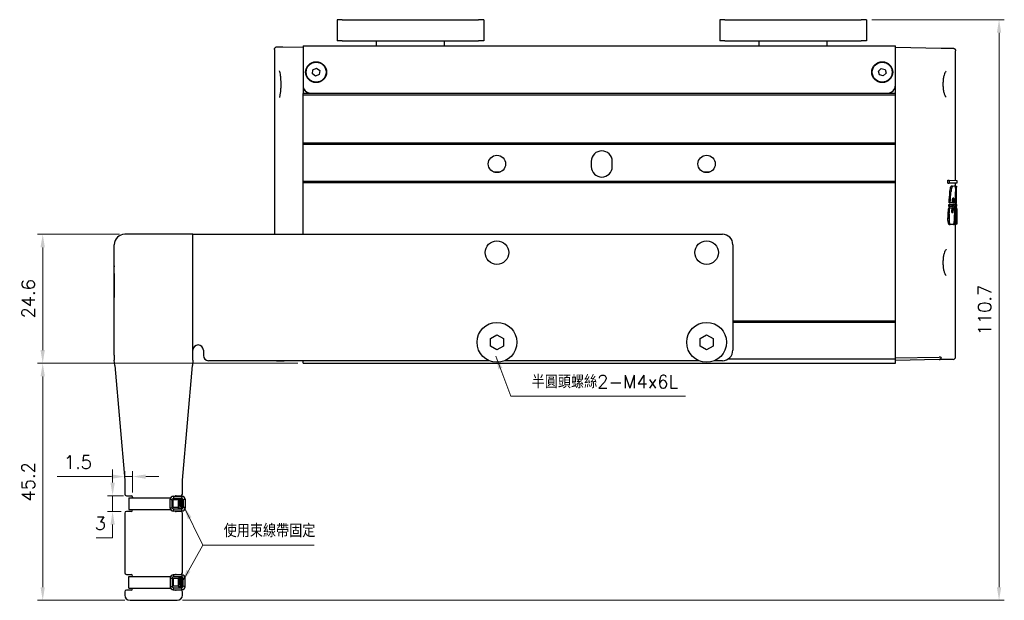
# Model space of a CAD drawing. Header units: inches. Extents: x 0 to 5766, y -2164 to 1330.
# Tile 86 of 210: x 5464 to 5652, y -1008 to -898. Entities that reach past the tile are written whole.
import ezdxf

# ---------------------------------------------------------------- set-up
doc = ezdxf.new("R2010")
doc.units = ezdxf.units.IN
doc.header["$MEASUREMENT"] = 0
for name, color, linetype, lineweight in [('AM_0', 7, 'Continuous', 30), ('AM_5', 3, 'Continuous', 15), ('可見 (ISO)', 7, 'Continuous', 25)]:
    doc.layers.add(name, color=color, linetype=linetype, lineweight=lineweight)
doc.styles.add('尺寸標註', font='romans.shx', dxfattribs={"bigfont": 'CHINESET.SHX'})
doc.dimstyles.new('CNS1', dxfattribs={"dimtxt": 2.5, "dimasz": 2.5, "dimexe": 1, "dimexo": 1, "dimgap": 1.5, "dimtad": 1, "dimtoh": 1, "dimdec": 1, "dimdsep": 46, "dimtxsty": '尺寸標註', "dimcen": 0, "dimclrd": 2, "dimclre": 2, "dimclrt": 1, "dimadec": 0, "dimazin": 2, "dimtp": 0.1, "dimtm": 0.1, "dimtfac": 0.71, "dimtdec": 1, "dimtmove": 0, "dimatfit": 0, "dimfxl": 0, "dimlwd": 13, "dimlwe": 13, "dimarcsym": 0})
doc.dimstyles.new('CNS1$0', dxfattribs={"dimtxt": 2.5, "dimasz": 2.5, "dimexe": 1, "dimexo": 1, "dimgap": 1.5, "dimtad": 1, "dimtoh": 1, "dimdec": 1, "dimdsep": 46, "dimtxsty": '尺寸標註', "dimcen": 0, "dimclrd": 2, "dimclre": 2, "dimclrt": 1, "dimadec": 0, "dimazin": 2, "dimtp": 0.1, "dimtm": 0.1, "dimtfac": 0.71, "dimtdec": 1, "dimtmove": 0, "dimatfit": 0, "dimfxl": 0, "dimlwd": 13, "dimlwe": 13, "dimarcsym": 0})
pattern_1 = [(90, (3859.41853, -76.66194), (-0.1905, 5e-17), []), (90, (3859.45028, -76.6302), (-0.1905, 5e-17), []), (90, (3859.48203, -76.59844), (-0.1905, 5e-17), []), (90, (3859.51378, -76.5667), (-0.1905, 5e-17), [])]

# ---------------------------------------------------------------- blocks, each defined once
blk = doc.blocks.new('*D488')
at = {"layer": 'AM_5', "color": 2, "lineweight": 13}
for p, q in [((5482.72, -938.61), (5467.07, -938.61)), ((5468.07, -941.11), (5468.07, -960.71)), ((5516.72, -963.21), (5467.07, -963.21))]:
    blk.add_line(p, q, dxfattribs=at)
at = {"layer": 'AM_5', "color": 2}
for points in [[(5467.65, -941.11), (5468.48, -941.11), (5468.07, -938.61)], [(5467.65, -960.71), (5468.48, -960.71), (5468.07, -963.21)]]:
    blk.add_solid(points, dxfattribs=at)
at = {"layer": 'Defpoints', "color": 0}
for p in [(5483.72, -938.61), (5468.07, -963.21), (5517.72, -963.21)]:
    blk.add_point(p, dxfattribs=at)
at = {"layer": 'AM_5', "color": 1, "insert": (5465.32, -950.91), "char_height": 2.5, "attachment_point": 5, "rotation": 90, "style": '尺寸標註'}
blk.add_mtext('24.6', dxfattribs=at)
blk = doc.blocks.new('*D489')
at = {"layer": 'AM_5', "color": 2, "lineweight": 13}
for p, q in [((5626.22, -897.71), (5651.51, -897.71)), ((5650.51, -900.21), (5650.51, -1005.9)), ((5494.72, -1008.4), (5651.51, -1008.4))]:
    blk.add_line(p, q, dxfattribs=at)
at = {"layer": 'AM_5', "color": 2}
for points in [[(5650.09, -900.21), (5650.93, -900.21), (5650.51, -897.71)], [(5650.09, -1005.9), (5650.93, -1005.9), (5650.51, -1008.4)]]:
    blk.add_solid(points, dxfattribs=at)
at = {"layer": 'Defpoints', "color": 0}
for p in [(5625.22, -897.71), (5493.72, -1008.4), (5650.51, -1008.4)]:
    blk.add_point(p, dxfattribs=at)
at = {"layer": 'AM_5', "color": 1, "insert": (5647.76, -953.06), "char_height": 2.5, "attachment_point": 5, "rotation": 90, "style": '尺寸標註'}
blk.add_mtext('110.7', dxfattribs=at)
blk = doc.blocks.new('*D515')
at = {"layer": 'AM_5', "color": 2, "lineweight": 13}
for p, q in [((5481.4, -985.97), (5481.4, -983.47)), ((5483.47, -988.47), (5480.4, -988.47)), ((5481.4, -988.47), (5481.4, -991.47)), ((5483.02, -991.47), (5480.4, -991.47)), ((5481.4, -993.97), (5481.4, -996.47)), ((5481.4, -996.47), (5478.24, -996.47))]:
    blk.add_line(p, q, dxfattribs=at)
at = {"layer": 'AM_5', "color": 2}
for points in [[(5480.99, -985.97), (5481.82, -985.97), (5481.4, -988.47)], [(5480.99, -993.97), (5481.82, -993.97), (5481.4, -991.47)]]:
    blk.add_solid(points, dxfattribs=at)
at = {"layer": 'Defpoints', "color": 0}
for p in [(5484.47, -988.47), (5481.4, -991.47), (5484.02, -991.47)]:
    blk.add_point(p, dxfattribs=at)
at = {"layer": 'AM_5', "color": 1, "insert": (5479.07, -993.72), "char_height": 2.5, "attachment_point": 5, "style": '尺寸標註'}
blk.add_mtext('3', dxfattribs=at)
blk = doc.blocks.new('*D516')
at = {"layer": 'AM_5', "color": 2, "lineweight": 13}
for p, q in [((5483.72, -987.17), (5483.72, -983.81)), ((5485.22, -987.87), (5485.22, -983.81)), ((5481.22, -984.81), (5470.84, -984.81)), ((5485.22, -984.81), (5483.72, -984.81)), ((5487.72, -984.81), (5490.22, -984.81))]:
    blk.add_line(p, q, dxfattribs=at)
at = {"layer": 'AM_5', "color": 2}
for points in [[(5481.22, -984.4), (5481.22, -985.23), (5483.72, -984.81)], [(5487.72, -984.4), (5487.72, -985.23), (5485.22, -984.81)]]:
    blk.add_solid(points, dxfattribs=at)
at = {"layer": 'Defpoints', "color": 0}
for p in [(5483.72, -984.81), (5483.72, -988.17), (5485.22, -988.87)]:
    blk.add_point(p, dxfattribs=at)
at = {"layer": 'AM_5', "color": 1, "insert": (5474.78, -982.06), "char_height": 2.5, "attachment_point": 5, "style": '尺寸標註'}
blk.add_mtext('1.5', dxfattribs=at)
blk = doc.blocks.new('*D521')
at = {"layer": 'AM_5', "color": 2, "lineweight": 13}
for p, q in [((5516.72, -963.21), (5467.07, -963.21)), ((5468.07, -1005.9), (5468.07, -965.71)), ((5483.72, -1008.4), (5467.07, -1008.4))]:
    blk.add_line(p, q, dxfattribs=at)
at = {"layer": 'AM_5', "color": 2}
for points in [[(5467.65, -965.71), (5468.48, -965.71), (5468.07, -963.21)], [(5467.65, -1005.9), (5468.48, -1005.9), (5468.07, -1008.4)]]:
    blk.add_solid(points, dxfattribs=at)
at = {"layer": 'Defpoints', "color": 0}
for p in [(5468.07, -963.21), (5517.72, -963.21), (5484.72, -1008.4)]:
    blk.add_point(p, dxfattribs=at)
at = {"layer": 'AM_5', "color": 1, "insert": (5465.32, -985.81), "char_height": 2.5, "attachment_point": 5, "rotation": 90, "style": '尺寸標註'}
blk.add_mtext('45.2', dxfattribs=at)

msp = doc.modelspace()

# ---------------------------------------------------------------- hatches: boundary and pattern name
h = msp.add_hatch()
h.set_pattern_fill('ANSI34', color=256, scale=0.01, angle=45)
h.set_pattern_definition(pattern_1)
h.paths.add_polyline_path([(5493.941, -989.466), (5494.611, -989.366), (5494.611, -990.579), (5493.941, -990.479)])
h = msp.add_hatch()
h.set_pattern_fill('ANSI34', color=256, scale=0.01, angle=45)
h.set_pattern_definition(pattern_1)
h.paths.add_polyline_path([(5493.941, -1005.47), (5494.611, -1005.57), (5494.611, -1004.358), (5493.941, -1004.458)])

# ---------------------------------------------------------------- linework, layer by layer
for p, q in [((5484.503, -988.866), (5484.503, -991.07)), ((5492.37, -990.808), (5492.37, -989.137)), ((5492.37, -989.137), (5492.77, -989.237)), ((5492.97, -988.537), (5494.641, -988.537)), ((5492.97, -988.537), (5493.07, -988.937)), ((5493.941, -989.237), (5492.97, -989.237)), ((5493.941, -989.237), (5493.941, -989.137)), ((5494.611, -989.366), (5493.941, -989.466)), ((5494.641, -988.537), (5494.541, -988.937)), ((5495.241, -989.137), (5494.841, -989.237)), ((5495.241, -989.137), (5495.241, -990.808)), ((5484.503, -991.07), (5492.43, -991.07)), ((5492.37, -990.808), (5492.77, -990.708)), ((5493.941, -990.708), (5492.97, -990.708)), ((5492.97, -991.408), (5493.07, -991.008)), ((5494.641, -991.408), (5492.97, -991.408)), ((5494.611, -990.579), (5493.941, -990.479)), ((5493.941, -990.808), (5493.941, -990.708)), ((5493.941, -990.808), (5494.541, -990.808)), ((5494.641, -991.408), (5494.541, -991.008)), ((5495.241, -990.808), (5494.841, -990.708)), ((5484.503, -1006.07), (5484.503, -1003.866)), ((5484.503, -1003.866), (5492.43, -1003.866)), ((5492.37, -1004.129), (5492.37, -1005.8)), ((5492.37, -1004.129), (5492.77, -1004.229)), ((5494.641, -1003.529), (5492.97, -1003.529)), ((5492.97, -1003.529), (5493.07, -1003.929)), ((5493.941, -1004.229), (5492.97, -1004.229)), ((5493.941, -1004.129), (5493.941, -1004.229)), ((5493.941, -1004.129), (5494.541, -1004.129)), ((5494.611, -1004.358), (5493.941, -1004.458)), ((5494.641, -1003.529), (5494.541, -1003.929)), ((5495.241, -1004.129), (5494.841, -1004.229)), ((5495.241, -1005.8), (5495.241, -1004.129)), ((5492.37, -1005.8), (5492.77, -1005.7)), ((5493.941, -1005.7), (5492.97, -1005.7)), ((5492.97, -1006.4), (5493.07, -1006)), ((5492.97, -1006.4), (5494.641, -1006.4)), ((5494.611, -1005.57), (5493.941, -1005.47)), ((5493.941, -1005.7), (5493.941, -1005.8)), ((5494.641, -1006.4), (5494.541, -1006)), ((5495.241, -1005.8), (5494.841, -1005.7))]:
    msp.add_line(p, q)
for points in [[(5484.503, -988.866), (5492.434, -988.866)], [(5492.97, -990.708), (5492.97, -989.237)], [(5492.97, -1004.229), (5492.97, -1005.7)], [(5484.503, -1006.07), (5492.434, -1006.07)]]:
    msp.add_lwpolyline(points)
for points in [[(5494.841, -989.237), (5494.841, -990.708, -0.4142136), (5494.541, -991.008), (5493.07, -991.008, -0.4142136), (5492.77, -990.708), (5492.77, -989.237, -0.4142136), (5493.07, -988.937), (5494.541, -988.937, -0.4142136)], [(5494.841, -1005.7), (5494.841, -1004.229, 0.4142136), (5494.541, -1003.929), (5493.07, -1003.929, 0.4142136), (5492.77, -1004.229), (5492.77, -1005.7, 0.4142136), (5493.07, -1006), (5494.541, -1006, 0.4142136)]]:
    msp.add_lwpolyline(points, format="xyb", close=True)
for points in [[(5493.941, -989.137), (5494.541, -989.137, -0.4142136), (5494.641, -989.237), (5494.641, -990.708, -0.4142136), (5494.541, -990.808)], [(5493.941, -1005.8), (5494.541, -1005.8, 0.4142136), (5494.641, -1005.7), (5494.641, -1004.229, 0.4142136), (5494.541, -1004.129)]]:
    msp.add_lwpolyline(points, format="xyb")
for points in [[(5493.941, -989.166), (5493.941, -990.779), (5494.611, -990.779), (5494.611, -989.166)], [(5493.941, -1005.77), (5493.941, -1004.158), (5494.611, -1004.158), (5494.611, -1005.77)]]:
    msp.add_lwpolyline(points, close=True)
for centre, start, end in [((5492.97, -989.137), 90, 180), ((5494.641, -989.137), 0, 90), ((5492.97, -990.808), 180, 270), ((5494.641, -990.808), 270, 0), ((5492.97, -1004.129), 90, 180), ((5494.641, -1004.129), 0, 90), ((5492.97, -1005.8), 180, 270), ((5494.641, -1005.8), 270, 0)]:
    msp.add_arc(centre, 0.6, start, end)
at = {"layer": '可見 (ISO)'}
for p, q in [((5525.223, -897.715), (5524.223, -897.715)), ((5524.223, -897.715), (5524.223, -901.715)), ((5525.223, -897.715), (5551.223, -897.715)), ((5552.223, -897.715), (5551.223, -897.715)), ((5552.223, -897.715), (5552.223, -901.715)), ((5598.223, -897.715), (5597.223, -897.715)), ((5597.223, -897.715), (5597.223, -901.715)), ((5598.223, -897.715), (5624.223, -897.715)), ((5625.223, -897.715), (5624.223, -897.715)), ((5625.223, -897.715), (5625.223, -901.715)), ((5512.273, -903.379), (5512.273, -938.615)), ((5512.782, -902.879), (5513.907, -902.898)), ((5513.907, -902.898), (5517.723, -902.965)), ((5517.723, -902.715), (5630.723, -902.715)), ((5517.723, -902.715), (5517.723, -904.715)), ((5525.223, -901.715), (5524.223, -901.715)), ((5525.223, -901.715), (5551.223, -901.715)), ((5531.723, -902.715), (5531.723, -901.715)), ((5544.723, -902.715), (5544.723, -901.715)), ((5552.223, -901.715), (5551.223, -901.715)), ((5598.223, -901.715), (5597.223, -901.715)), ((5598.223, -901.715), (5624.223, -901.715)), ((5604.723, -902.715), (5604.723, -901.715)), ((5617.723, -902.715), (5617.723, -901.715)), ((5625.223, -901.715), (5624.223, -901.715)), ((5630.723, -904.715), (5630.723, -902.715)), ((5630.723, -902.965), (5639.496, -903.118)), ((5639.496, -903.118), (5641.732, -903.157)), ((5517.723, -904.715), (5517.723, -910.215)), ((5630.723, -910.215), (5630.723, -904.715)), ((5642.223, -928.358), (5642.223, -903.657)), ((5519.621, -907.266), (5520.311, -906.969)), ((5520.311, -906.969), (5520.912, -907.418)), ((5627.501, -907.509), (5628.041, -906.987)), ((5628.041, -906.987), (5628.762, -907.193)), ((5628.762, -907.193), (5628.945, -907.921)), ((5519.534, -908.012), (5519.621, -907.266)), ((5520.135, -908.46), (5519.534, -908.012)), ((5520.825, -908.164), (5520.135, -908.46)), ((5520.912, -907.418), (5520.825, -908.164)), ((5627.684, -908.237), (5627.501, -907.509)), ((5628.405, -908.443), (5627.684, -908.237)), ((5628.945, -907.921), (5628.405, -908.443)), ((5517.723, -910.215), (5517.723, -911.765)), ((5630.55, -910.915), (5630.723, -910.915)), ((5630.723, -911.765), (5630.723, -910.215)), ((5518.105, -911.215), (5517.723, -911.215)), ((5517.723, -911.715), (5519.223, -911.715)), ((5517.723, -912.015), (5517.723, -911.765)), ((5517.723, -921.165), (5517.723, -912.015)), ((5517.723, -912.015), (5630.723, -912.015)), ((5519.223, -911.715), (5629.223, -911.715)), ((5629.223, -911.715), (5630.723, -911.715)), ((5630.723, -912.015), (5630.723, -911.765)), ((5630.723, -921.165), (5630.723, -912.015)), ((5517.723, -921.465), (5517.723, -921.165)), ((5517.723, -921.165), (5630.723, -921.165)), ((5517.723, -928.465), (5517.723, -921.465)), ((5517.723, -921.465), (5630.723, -921.465)), ((5630.723, -921.465), (5630.723, -921.165)), ((5630.723, -928.465), (5630.723, -921.465)), ((5572.723, -924.715), (5572.723, -925.715)), ((5576.723, -925.715), (5576.723, -924.715)), ((5517.723, -928.765), (5517.723, -928.465)), ((5517.723, -928.465), (5630.723, -928.465)), ((5517.723, -938.615), (5517.723, -928.765)), ((5517.723, -928.765), (5630.723, -928.765)), ((5630.723, -928.765), (5630.723, -928.465)), ((5630.723, -955.093), (5630.723, -928.765)), ((5640.758, -928.333), (5640.965, -928.336)), ((5640.758, -928.894), (5640.758, -928.333)), ((5640.758, -928.894), (5640.965, -928.891)), ((5640.965, -928.336), (5642.423, -928.362)), ((5640.965, -928.336), (5640.965, -928.891)), ((5642.423, -928.865), (5640.965, -928.891)), ((5641.407, -929.411), (5641.611, -929.415)), ((5641.611, -929.415), (5642.079, -929.423)), ((5642.08, -929.423), (5641.878, -929.419)), ((5642.175, -929.478), (5642.375, -929.482)), ((5642.223, -929.479), (5642.223, -928.869)), ((5642.223, -929.426), (5642.362, -929.428)), ((5642.375, -929.482), (5642.422, -929.483)), ((5642.423, -928.362), (5642.423, -928.865)), ((5641.135, -930.519), (5641.34, -930.52)), ((5640.918, -933.31), (5641.125, -933.306)), ((5640.949, -932.918), (5641.155, -932.922)), ((5640.978, -932.629), (5641.185, -932.626)), ((5641.565, -933.298), (5641.125, -933.306)), ((5641.155, -932.922), (5641.588, -932.929)), ((5641.612, -932.618), (5641.185, -932.626)), ((5641.626, -933.297), (5641.829, -933.294)), ((5641.645, -932.93), (5641.848, -932.934)), ((5641.661, -932.617), (5641.865, -932.614)), ((5641.909, -931.734), (5641.665, -931.738)), ((5642.107, -933.289), (5641.829, -933.294)), ((5641.848, -932.934), (5642.12, -932.938)), ((5642.132, -932.609), (5641.865, -932.614)), ((5642.066, -933.427), (5642.267, -933.423)), ((5642.114, -932.747), (5642.315, -932.743)), ((5642.115, -933.076), (5642.29, -933.079)), ((5642.223, -933.078), (5642.223, -932.745)), ((5642.223, -932.94), (5642.422, -932.944)), ((5642.223, -933.734), (5642.223, -933.424)), ((5642.408, -933.421), (5642.267, -933.423)), ((5642.29, -933.079), (5642.406, -933.081)), ((5642.404, -932.742), (5642.315, -932.743)), ((5642.405, -932.604), (5642.421, -932.604)), ((5642.407, -933.284), (5642.423, -933.283)), ((5640.806, -934.696), (5641.013, -934.697)), ((5640.897, -933.574), (5641.103, -933.577)), ((5641.103, -933.577), (5641.551, -933.585)), ((5641.494, -934.471), (5641.766, -934.476)), ((5641.61, -933.586), (5641.814, -933.59)), ((5641.814, -933.59), (5642.098, -933.595)), ((5642.093, -933.732), (5642.246, -933.735)), ((5642.223, -933.597), (5642.423, -933.6)), ((5642.246, -933.735), (5642.41, -933.737)), ((5642.414, -934.704), (5642.422, -934.704)), ((5642.423, -933.751), (5642.423, -936.589)), ((5640.764, -935.569), (5640.971, -935.569)), ((5640.998, -936.747), (5641.204, -936.744)), ((5641.803, -936.733), (5641.204, -936.744)), ((5641.803, -936.733), (5641.959, -936.731)), ((5642.213, -936.726), (5641.959, -936.731)), ((5642.213, -936.726), (5642.351, -936.724)), ((5642.223, -961.973), (5642.223, -936.726)), ((5642.42, -936.723), (5642.351, -936.724)), ((5642.417, -935.573), (5642.421, -935.573)), ((5642.42, -936.723), (5642.421, -936.723)), ((5496.723, -938.615), (5483.723, -938.615)), ((5496.723, -938.615), (5597.723, -938.615)), ((5496.723, -960.715), (5496.723, -938.615)), ((5496.723, -961.643), (5496.723, -938.615)), ((5481.723, -961.643), (5481.723, -940.615)), ((5599.723, -940.615), (5599.723, -960.715)), ((5481.703, -946.09), (5481.703, -944.815)), ((5481.703, -946.09), (5481.703, -947.847)), ((5481.703, -947.847), (5481.703, -950.665)), ((5481.703, -955.565), (5481.703, -950.665)), ((5481.703, -957.515), (5481.703, -955.565)), ((5599.723, -955.093), (5630.723, -955.093)), ((5599.723, -955.393), (5630.723, -955.393)), ((5630.723, -955.393), (5630.723, -955.093)), ((5630.723, -962.393), (5630.723, -955.393)), ((5481.703, -958.365), (5481.703, -957.515)), ((5553.473, -958.493), (5554.723, -957.772)), ((5554.723, -957.772), (5555.973, -958.493)), ((5593.473, -958.493), (5594.723, -957.772)), ((5594.723, -957.772), (5595.973, -958.493)), ((5481.723, -958.365), (5481.703, -958.365)), ((5481.723, -958.405), (5481.703, -958.365)), ((5553.473, -959.937), (5553.473, -958.493)), ((5555.973, -958.493), (5555.973, -959.937)), ((5593.473, -959.937), (5593.473, -958.493)), ((5595.973, -958.493), (5595.973, -959.937)), ((5481.723, -961.643), (5481.723, -962.643)), ((5496.723, -962.643), (5496.723, -961.643)), ((5498.723, -960.715), (5498.723, -961.715)), ((5554.723, -960.658), (5553.473, -959.937)), ((5555.973, -959.937), (5554.723, -960.658)), ((5594.723, -960.658), (5593.473, -959.937)), ((5595.973, -959.937), (5594.723, -960.658)), ((5481.811, -963.643), (5481.723, -962.643)), ((5496.723, -962.643), (5496.635, -963.643)), ((5553.243, -962.715), (5499.723, -962.715)), ((5512.782, -962.751), (5514.114, -962.728)), ((5514.859, -962.715), (5514.114, -962.728)), ((5517.723, -963.215), (5517.723, -962.715)), ((5517.723, -963.215), (5630.723, -963.215)), ((5593.243, -962.715), (5556.203, -962.715)), ((5597.723, -962.715), (5596.203, -962.715)), ((5598.812, -962.393), (5630.723, -962.393)), ((5630.723, -962.165), (5639.065, -962.019)), ((5630.723, -963.215), (5630.723, -962.393)), ((5639.065, -962.519), (5630.723, -962.665)), ((5641.732, -962.473), (5639.065, -962.519)), ((5481.811, -963.643), (5483.723, -985.468)), ((5494.723, -985.468), (5496.635, -963.643)), ((5483.723, -985.468), (5483.723, -986.468)), ((5494.723, -986.468), (5494.723, -985.468)), ((5483.723, -986.468), (5483.723, -987.468)), ((5483.723, -987.468), (5483.723, -988.168)), ((5494.723, -987.468), (5494.723, -986.468)), ((5494.723, -988.168), (5494.723, -987.468)), ((5484.023, -988.468), (5484.923, -988.468)), ((5485.223, -988.768), (5485.223, -988.866)), ((5493.523, -988.468), (5494.423, -988.468)), ((5484.923, -991.468), (5484.023, -991.468)), ((5485.223, -991.07), (5485.223, -991.168)), ((5494.423, -991.468), (5493.523, -991.468)), ((5483.723, -991.768), (5483.723, -1003.168)), ((5494.723, -1003.168), (5494.723, -991.768)), ((5484.023, -1003.468), (5484.923, -1003.468)), ((5485.223, -1003.768), (5485.223, -1003.866)), ((5493.523, -1003.468), (5494.423, -1003.468)), ((5483.723, -1006.768), (5483.723, -1007.397)), ((5484.923, -1006.468), (5484.023, -1006.468)), ((5485.223, -1006.07), (5485.223, -1006.168)), ((5494.423, -1006.468), (5493.523, -1006.468)), ((5494.723, -1007.397), (5494.723, -1006.768)), ((5484.723, -1008.397), (5493.723, -1008.397))]:
    msp.add_line(p, q, dxfattribs=at)
for centre, radius in [((5520.223, -907.715), 2), ((5520.223, -907.715), 1.9), ((5628.223, -907.715), 2), ((5628.223, -907.715), 1.9), ((5554.723, -925.215), 1.65), ((5594.723, -925.215), 1.65), ((5554.723, -942.115), 2.25), ((5594.723, -942.115), 2.25), ((5554.723, -959.215), 3.8), ((5594.723, -959.215), 3.8)]:
    msp.add_circle(centre, radius, dxfattribs=at)
for centre, radius, start, end in [((5519.223, -910.215), 1.5, 180, 270), ((5629.223, -910.215), 1.5, 270, 0), ((5574.723, -924.715), 2, 0, 180), ((5574.723, -925.715), 2, 180, 0), ((5483.723, -940.615), 2, 90, 180), ((5597.723, -940.615), 2, 0, 90), ((5482.703, -944.815), 1, 168.52166, 180), ((5497.723, -960.715), 1, 0, 180), ((5597.723, -960.715), 2, 270, 0), ((5499.723, -961.715), 1, 180, 270), ((5512.773, -962.251), 0.5, 248.02499, 271), ((5641.723, -961.973), 0.5, 271, 0), ((5484.023, -988.168), 0.3, 180, 270), ((5484.923, -988.768), 0.3, 0, 90), ((5493.523, -988.768), 0.3, 90, 129.5522), ((5494.423, -988.168), 0.3, 270, 0), ((5484.023, -991.768), 0.3, 90, 180), ((5484.923, -991.168), 0.3, 270, 0), ((5493.523, -991.168), 0.3, 232.97349, 270), ((5494.423, -991.768), 0.3, 0, 90), ((5484.023, -1003.168), 0.3, 180, 270), ((5484.923, -1003.768), 0.3, 0, 90), ((5493.523, -1003.768), 0.3, 90, 127.02651), ((5494.423, -1003.168), 0.3, 270, 0), ((5484.023, -1006.768), 0.3, 90, 180), ((5484.923, -1006.168), 0.3, 270, 0), ((5493.523, -1006.168), 0.3, 230.4478, 270), ((5494.423, -1006.768), 0.3, 0, 90), ((5484.723, -1007.397), 1, 180, 270), ((5493.723, -1007.397), 1, 270, 0)]:
    msp.add_arc(centre, radius, start, end, dxfattribs=at)
for centre, major_axis, ratio, start_param, end_param in [((5158.165, -920.405), (483.347, -27.549), 0.9518055, 0.0393822, 0.0401218), ((5156.216, -920.404), (485.493, -27.671), 0.9518055, 0.0331525, 0.0402002), ((5152.44, -931.244), (489.264, 27.886), 0.9518055, 6.220164, 6.2271504), ((5192.67, -898.969), (448.848, -25.582), 0.9518055, 6.2642646, 6.269211), ((5190.573, -898.953), (451.143, -25.713), 0.9518055, 6.2646368, 6.2695467), ((5157.708, -919.259), (484.002, 27.586), 0.9518055, 6.1944423, 6.1975194), ((5152.435, -931.224), (489.269, -27.886), 0.9518055, 0.056853, 0.0597896), ((5596.471, -897.371), (0.939, -140.965), 0.3244934, 1.3108457, 1.3137183), ((5596.475, -897.374), (0.942, -141.575), 0.3244814, 1.3120323, 1.3148391), ((5596.484, -908.619), (-0.944, -141.56), 0.3244486, 1.3977275, 1.400376), ((5178.197, -909.279), (463.541, 26.206), 0.9509983, 6.1709308, 6.1729261), ((5596.469, -908.047), (0.939, -140.968), 0.3244996, 1.3885418, 1.3911888), ((5181.171, -908.688), (460.377, -26.027), 0.9509983, 0.0047919, 0.0068007), ((5596.473, -908.049), (0.942, -141.578), 0.3244867, 1.3893688, 1.3919531), ((5179.186, -908.683), (462.559, -26.151), 0.9509983, 0.0050445, 0.0070438), ((5530.055, -927.607), (112.142, -3.079), 0.7718093, 6.251493, 6.2530846), ((5596.468, -919.288), (-0.942, -141.585), 0.3245038, 1.4739034, 1.4763909), ((5158.165, -920.405), (483.347, -27.549), 0.9518055, 0.0330276, 0.0333259), ((5596.473, -927.571), (3.21, -55.748), 0.8222369, 1.4184305, 1.4246401), ((5596.436, -935.121), (-0.855, 223.309), 0.2058993, 4.719215, 4.7207387), ((5596.473, -931.153), (0.942, -141.578), 0.3244874, 1.5535872, 1.555987), ((5198.688, -899.333), (442.823, -25.239), 0.9518055, 6.2591446, 6.2618121), ((5196.575, -899.313), (445.134, -25.371), 0.9518055, 6.2595327, 6.2621801), ((5173.577, -909.208), (468.136, 26.682), 0.9518055, 6.166747, 6.1687355), ((5176.69, -908.626), (464.835, -26.494), 0.9518055, 0.0014634, 0.0034665), ((5174.668, -908.62), (467.055, -26.62), 0.9518055, 0.0017179, 0.0037115), ((5596.473, -927.607), (3.277, -55.497), 0.8258607, 1.35713, 1.4115738), ((5160.091, -919.398), (481.621, 27.45), 0.9518055, 6.1881585, 6.1924571), ((5521.685, -932.417), (120.708, 3.42), 0.7876167, 6.2019079, 6.2223186), ((3635.933, -958.819), (1993.466, 230.921), 0.9884314, 6.1776604, 6.1786373), ((4281.374, -935.321), (1355.156, -128.728), 0.9828225, 0.0953049, 0.0975359), ((5596.473, -931.132), (0.94, -142.854), 0.3215892, 1.5436738, 1.5514016), ((5639.056, -962.519), (-0.355, -0.365), 0.9656926, 3.0494191, 3.9139005), ((5639.055, -962.021), (-0.411, -0.41), 0.7015402, 1.8431816, 2.186584)]:
    msp.add_ellipse(centre, major_axis=major_axis, ratio=ratio, start_param=start_param, end_param=end_param, dxfattribs=at)
for points, knots in [([(5512.273, -903.379), (5512.273, -903.325), (5512.282, -903.27), (5512.311, -903.184), (5512.327, -903.15), (5512.374, -903.072), (5512.411, -903.029), (5512.479, -902.973), (5512.507, -902.954), (5512.584, -902.912), (5512.638, -902.894), (5512.721, -902.88), (5512.752, -902.878), (5512.782, -902.879)], [0, 0, 0, 0, 0.016137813, 0.016137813, 0.027269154, 0.027269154, 0.043677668, 0.043677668, 0.053667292, 0.053667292, 0.070102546, 0.070102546, 0.079140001, 0.079140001, 0.079140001, 0.079140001]), ([(5641.732, -903.157), (5641.751, -903.157), (5641.77, -903.159), (5641.807, -903.164), (5641.825, -903.167), (5641.884, -903.182), (5641.924, -903.197), (5641.998, -903.237), (5642.032, -903.262), (5642.094, -903.319), (5642.121, -903.352), (5642.167, -903.422), (5642.185, -903.461), (5642.214, -903.551), (5642.223, -903.604), (5642.223, -903.657)], [0, 0, 0, 0, 0.005665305, 0.005665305, 0.011258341, 0.011258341, 0.023854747, 0.023854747, 0.036451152, 0.036451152, 0.049047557, 0.049047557, 0.061643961, 0.061643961, 0.077460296, 0.077460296, 0.077460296, 0.077460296]), ([(5513.523, -909.197), (5513.509, -908.927), (5513.487, -908.669), (5513.433, -908.217), (5513.4, -908.017), (5513.332, -907.705), (5513.294, -907.585), (5513.253, -907.497), (5513.242, -907.481), (5513.242, -907.481), (5513.242, -907.481), (5513.242, -907.481)], [0, 0, 0, 0, 0.08522935, 0.08522935, 0.17002885, 0.17002885, 0.25353373, 0.25353373, 0.28981566, 0.28981566, 0.29063087, 0.29063087, 0.29063087, 0.29063087]), ([(5640.418, -907.55), (5640.418, -907.55), (5640.4, -907.552), (5640.317, -907.625), (5640.247, -907.72), (5640.125, -907.973), (5640.068, -908.124), (5639.962, -908.493), (5639.913, -908.722), (5639.841, -909.212), (5639.817, -909.48), (5639.805, -909.815), (5639.804, -909.88), (5639.803, -909.994), (5639.803, -910.042), (5639.805, -910.238), (5639.81, -910.385), (5639.828, -910.643), (5639.838, -910.755), (5639.851, -910.864)], [0.00219978, 0.00219978, 0.00219978, 0.00219978, 0.06504522, 0.06504522, 0.14906437, 0.14906437, 0.22203678, 0.22203678, 0.30383275, 0.30383275, 0.38517008, 0.38517008, 0.40471341, 0.40471341, 0.41936575, 0.41936575, 0.46348354, 0.46348354, 0.49838754, 0.49838754, 0.49838754, 0.49838754]), ([(5513.241, -912.549), (5513.241, -912.549), (5513.241, -912.549), (5513.242, -912.548), (5513.25, -912.537), (5513.275, -912.488), (5513.295, -912.438), (5513.342, -912.282), (5513.37, -912.161), (5513.427, -911.847), (5513.456, -911.641), (5513.503, -911.178), (5513.521, -910.913), (5513.538, -910.504), (5513.542, -910.365), (5513.545, -910.085), (5513.545, -909.942), (5513.541, -909.597), (5513.534, -909.392), (5513.523, -909.197)], [0.04421697, 0.04421697, 0.04421697, 0.04421697, 0.04582335, 0.04582335, 0.07547831, 0.07547831, 0.12341846, 0.12341846, 0.19046962, 0.19046962, 0.27091754, 0.27091754, 0.35523941, 0.35523941, 0.39724236, 0.39724236, 0.43961143, 0.43961143, 0.50133522, 0.50133522, 0.50133522, 0.50133522]), ([(5639.851, -910.864), (5639.88, -911.116), (5639.923, -911.356), (5640.025, -911.772), (5640.085, -911.955), (5640.211, -912.246), (5640.28, -912.356), (5640.387, -912.474), (5640.418, -912.479), (5640.418, -912.479)], [0, 0, 0, 0, 0.08090816, 0.08090816, 0.16135105, 0.16135105, 0.24377258, 0.24377258, 0.32297478, 0.32297478, 0.32297478, 0.32297478]), ([(5641.135, -930.519), (5641.136, -930.5), (5641.138, -930.482), (5641.159, -930.248), (5641.189, -930.052), (5641.255, -929.739), (5641.297, -929.603), (5641.362, -929.468), (5641.385, -929.434), (5641.407, -929.411)], [0.0607615, 0.0607615, 0.0607615, 0.0607615, 0.066323, 0.066323, 0.13264601, 0.13264601, 0.20024195, 0.20024195, 0.23464923, 0.23464923, 0.23464923, 0.23464923]), ([(5641.611, -929.415), (5641.589, -929.437), (5641.566, -929.471), (5641.501, -929.606), (5641.46, -929.742), (5641.394, -930.054), (5641.365, -930.25), (5641.343, -930.483), (5641.342, -930.501), (5641.34, -930.52)], [-0.76669311, -0.76669311, -0.76669311, -0.76669311, -0.73239645, -0.73239645, -0.66495026, -0.66495026, -0.5987622, -0.5987622, -0.59321868, -0.59321868, -0.59321868, -0.59321868]), ([(5642.079, -929.423), (5642.079, -929.423), (5642.08, -929.423), (5642.095, -929.423), (5642.111, -929.448), (5642.138, -929.549), (5642.151, -929.625), (5642.169, -929.8), (5642.177, -929.911), (5642.187, -930.152), (5642.19, -930.284), (5642.19, -930.407), (5642.19, -930.447), (5642.19, -930.488), (5642.189, -930.529)], [0.44629876, 0.44629876, 0.44629876, 0.44629876, 0.44686073, 0.44686073, 0.48415741, 0.48415741, 0.52145409, 0.52145409, 0.55843519, 0.55843519, 0.5954163, 0.5954163, 0.5954163, 0.60745021, 0.60745021, 0.60745021, 0.60745021]), ([(5640.998, -936.747), (5640.971, -936.743), (5640.943, -936.718), (5640.886, -936.621), (5640.857, -936.543), (5640.812, -936.364), (5640.793, -936.252), (5640.767, -936.006), (5640.76, -935.872), (5640.76, -935.745), (5640.76, -935.688), (5640.761, -935.628), (5640.764, -935.569)], [0.46351097, 0.46351097, 0.46351097, 0.46351097, 0.49796606, 0.49796606, 0.53697547, 0.53697547, 0.57485961, 0.57485961, 0.61274376, 0.61274376, 0.61274376, 0.63009559, 0.63009559, 0.63009559, 0.63009559]), ([(5640.971, -935.569), (5640.969, -935.628), (5640.967, -935.688), (5640.967, -935.871), (5640.974, -936.005), (5641, -936.251), (5641.019, -936.362), (5641.064, -936.54), (5641.092, -936.618), (5641.149, -936.714), (5641.177, -936.739), (5641.204, -936.744)], [-0.3225381, -0.3225381, -0.3225381, -0.3225381, -0.30523769, -0.30523769, -0.26748945, -0.26748945, -0.22974121, -0.22974121, -0.19088253, -0.19088253, -0.15656887, -0.15656887, -0.15656887, -0.15656887]), ([(5641.803, -936.733), (5641.828, -936.713), (5641.853, -936.673), (5641.91, -936.522), (5641.939, -936.386), (5641.983, -936.075), (5642.001, -935.879), (5642.015, -935.632), (5642.016, -935.6), (5642.018, -935.568)], [-0.24346486, -0.24346486, -0.24346486, -0.24346486, -0.19813155, -0.19813155, -0.13141851, -0.13141851, -0.06570926, -0.06570926, -0.05599622, -0.05599622, -0.05599622, -0.05599622]), ([(5642.421, -935.573), (5642.421, -935.631), (5642.42, -935.689), (5642.42, -935.868), (5642.421, -935.999), (5642.422, -936.24), (5642.422, -936.35), (5642.423, -936.524), (5642.423, -936.599), (5642.423, -936.693), (5642.422, -936.717), (5642.421, -936.723)], [-0.31172057, -0.31172057, -0.31172057, -0.31172057, -0.2948045, -0.2948045, -0.2579612, -0.2579612, -0.2211179, -0.2211179, -0.18427293, -0.18427293, -0.15180652, -0.15180652, -0.15180652, -0.15180652]), ([(5640.418, -941.55), (5640.418, -941.55), (5640.4, -941.552), (5640.317, -941.625), (5640.247, -941.72), (5640.125, -941.973), (5640.068, -942.124), (5639.962, -942.493), (5639.913, -942.722), (5639.841, -943.212), (5639.817, -943.48), (5639.805, -943.815), (5639.804, -943.88), (5639.803, -943.994), (5639.803, -944.042), (5639.805, -944.238), (5639.81, -944.385), (5639.828, -944.643), (5639.838, -944.755), (5639.851, -944.864)], [0.00219978, 0.00219978, 0.00219978, 0.00219978, 0.06504522, 0.06504522, 0.14906437, 0.14906437, 0.22203678, 0.22203678, 0.30383275, 0.30383275, 0.38517008, 0.38517008, 0.40471341, 0.40471341, 0.41936575, 0.41936575, 0.46348354, 0.46348354, 0.49838754, 0.49838754, 0.49838754, 0.49838754]), ([(5639.851, -944.864), (5639.88, -945.116), (5639.923, -945.356), (5640.025, -945.772), (5640.085, -945.955), (5640.211, -946.246), (5640.28, -946.356), (5640.387, -946.474), (5640.418, -946.479), (5640.418, -946.479)], [0, 0, 0, 0, 0.08090816, 0.08090816, 0.16135105, 0.16135105, 0.24377259, 0.24377259, 0.32297478, 0.32297478, 0.32297478, 0.32297478]), ([(5513.993, -962.715), (5514.008, -962.719), (5514.023, -962.721), (5514.064, -962.727), (5514.089, -962.728), (5514.114, -962.728)], [0.050560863, 0.050560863, 0.050560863, 0.050560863, 0.055430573, 0.055430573, 0.063017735, 0.063017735, 0.063017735, 0.063017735]), ([(5639.065, -962.519), (5639.097, -962.519), (5639.129, -962.516), (5639.191, -962.503), (5639.221, -962.493), (5639.289, -962.463), (5639.323, -962.439), (5639.382, -962.38), (5639.405, -962.345), (5639.435, -962.269), (5639.442, -962.228), (5639.442, -962.188)], [0.000000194, 0.000000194, 0.000000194, 0.000000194, 0.00958951, 0.00958951, 0.019425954, 0.019425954, 0.033519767, 0.033519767, 0.049690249, 0.049690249, 0.066625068, 0.066625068, 0.066625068, 0.066625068])]:
    msp.add_open_spline(points, degree=3, knots=knots, dxfattribs=at)
for points in [[(5554.036, -926.715), (5554.723, -926.715), (5555.41, -926.715)], [(5594.036, -926.715), (5594.723, -926.715), (5595.41, -926.715)]]:
    msp.add_rational_spline(points, [3.64171346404, 4.00588481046, 3.64171346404], degree=2, dxfattribs=at)
for points in [[(5641.878, -929.419), (5641.878, -929.419), (5641.878, -929.419), (5641.878, -929.419)], [(5642.362, -929.428), (5642.366, -929.442), (5642.369, -929.46), (5642.372, -929.482)], [(5642.181, -931.19), (5642.185, -930.969), (5642.188, -930.748), (5642.189, -930.529)], [(5640.764, -935.569), (5640.773, -935.274), (5640.787, -934.983), (5640.806, -934.696)], [(5641.013, -934.697), (5640.994, -934.984), (5640.98, -935.274), (5640.971, -935.569)], [(5642.422, -934.704), (5642.421, -934.99), (5642.421, -935.279), (5642.421, -935.573)]]:
    msp.add_open_spline(points, degree=3, dxfattribs=at)

# ---------------------------------------------------------------- texts
at = {"layer": 'AM_0', "color": 1, "char_height": 2.5, "attachment_point": 7, "style": '尺寸標註'}
for s, insert in [('半圓頭螺絲2-M4x6L', (5561.345, -967.996)), ('使用束線帶固定', (5502.591, -996.394))]:
    msp.add_mtext(s, dxfattribs=dict(at, insert=insert))

# ---------------------------------------------------------------- dimensions: what is measured, and where the dimension line sits
at = {"layer": 'AM_5'}
for base, p1, p2, override, picture, middle in [((5650.51, -1008.397), (5625.223, -897.715), (5493.723, -1008.397), {"dimpost": '', "dimfxl": 4, "dimarcsym": 1}, '*D489', (5647.76, -953.056)), ((5468.067, -963.215), (5483.723, -938.615), (5517.723, -963.215), {"dimfxl": 4, "dimarcsym": 1}, '*D488', (5465.317, -950.915)), ((5468.067, -963.215), (5484.723, -1008.397), (5517.723, -963.215), {"dimpost": '', "dimfxl": 4, "dimarcsym": 1}, '*D521', (5465.317, -985.806)), ((5481.402, -991.468), (5484.473, -988.468), (5484.023, -991.468), {"dimpost": '', "dimfxl": 4, "dimarcsym": 1}, '*D515', (5479.069, -993.718))]:
    dim = msp.add_linear_dim(base=base, p1=p1, p2=p2, angle=90, dimstyle='CNS1$0', override=override, dxfattribs=at)
    dim.commit()
    dim.dimension.update_dxf_attribs({"geometry": picture, "text_midpoint": middle})
dim = msp.add_linear_dim(base=(5483.723, -984.814), p1=(5485.223, -988.866), p2=(5483.723, -988.168), dimstyle='CNS1$0', override={"dimfxl": 4, "dimarcsym": 1}, dxfattribs=at)
dim.commit()
dim.dimension.update_dxf_attribs({"geometry": '*D516', "text_midpoint": (5474.783, -982.064)})

# ---------------------------------------------------------------- leaders
at = {"layer": 'AM_0', "annotation_type": 0, "has_hookline": 1, "hookline_direction": 0}
for points, text_width in [([(5554.494, -961.886), (5557.345, -969.496), (5559.845, -969.496)], 29.368), ([(5495.008, -990.504), (5498.591, -997.894), (5501.091, -997.894)], 17.292)]:
    msp.add_leader(points, dimstyle='CNS1', dxfattribs=dict(at, text_width=text_width))
at = {"layer": 'AM_0'}
msp.add_leader([(5494.641, -1004.964), (5498.591, -997.894)], dimstyle='CNS1', override={"dimgap": 1.5, "dimtad": 0, "dimfxl": 4, "dimarcsym": 1}, dxfattribs=at)

doc.saveas('drawing.dxf')
